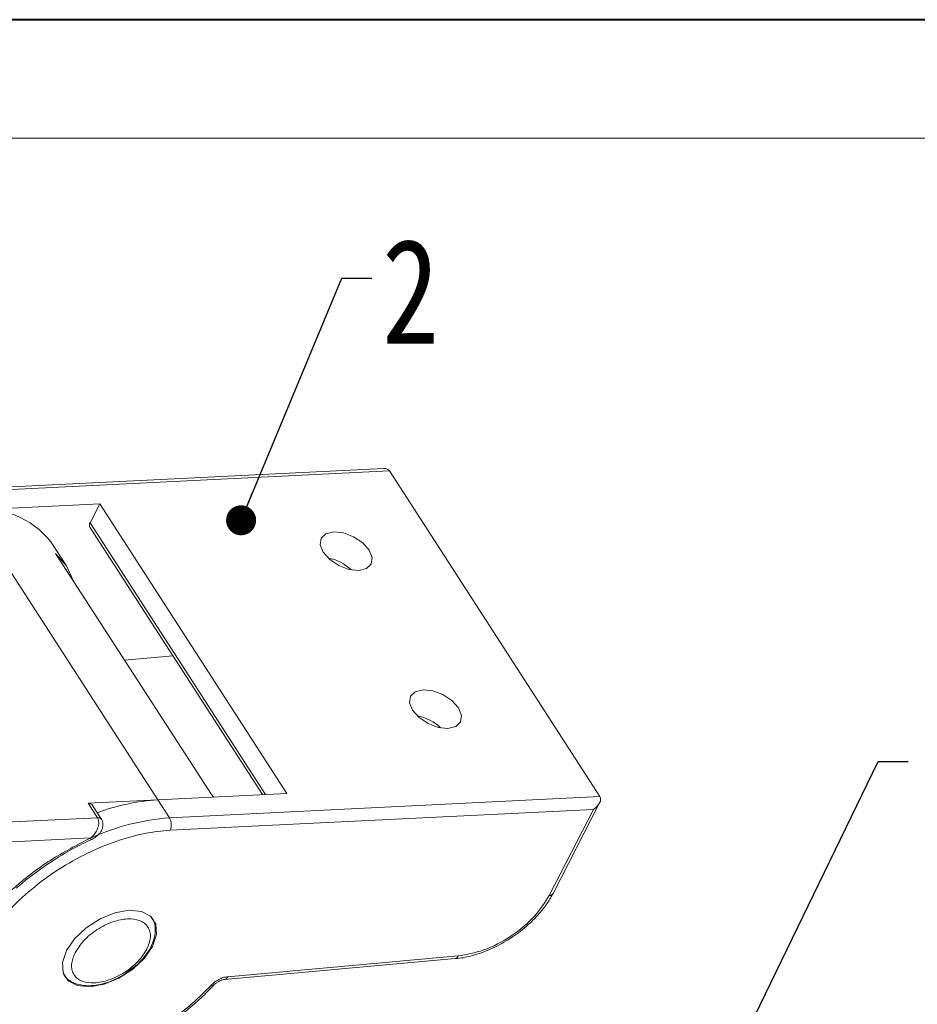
# Model space of a CAD drawing. Header units: millimetres. Extents: x 3378 to 3879, y -297 to 55.
# Tile 26 of 31: x 3714 to 3759, y 5 to 55. Entities that reach past the tile are written whole.
import ezdxf

# ---------------------------------------------------------------- set-up
doc = ezdxf.new("R2010")
doc.units = ezdxf.units.MM
doc.styles.get("Standard").update_dxf_attribs({"font": '仿宋_GB2312.ttf', "width": 0.8})
doc.dimstyles.new('副本 ISO-5', dxfattribs={"dimtxt": 3, "dimasz": 1.5, "dimexe": 1, "dimexo": 0.625, "dimgap": 0.5, "dimtad": 1, "dimtoh": 1, "dimdsep": 46, "dimtxsty": 'Standard', "dimcen": 2.5, "dimadec": 0, "dimazin": 0, "dimtfac": 1, "dimtmove": 0, "dimatfit": 3, "dimfxl": 0, "dimarcsym": 0})

msp = doc.modelspace()

# ---------------------------------------------------------------- linework, layer by layer
at = {"color": 7, "lineweight": 40}
msp.add_line((3874.937, 54.51), (3377.525, 54.51), dxfattribs=at)
at = {"color": 7, "lineweight": 13}
msp.add_line((3869.015, 48.588), (3407.132, 48.588), dxfattribs=at)
at = {"color": 7, "linetype": 'Continuous', "lineweight": 15}
for p, q in [((3732.574, 32.055), (3711.15, 30.994)), ((3711.336, 30.874), (3732.865, 31.94)), ((3732.865, 31.94), (3743.385, 15.641)), ((3718.379, 30.289), (3711.92, 29.969)), ((3717.89, 29.336), (3718.379, 30.289)), ((3727.73, 15.8), (3718.379, 30.289)), ((3711.92, 29.969), (3721.272, 15.481)), ((3717.879, 29.115), (3726.512, 15.74)), ((3726.661, 15.747), (3717.89, 29.336)), ((3716.71, 27.181), (3715.931, 28.388)), ((3723.953, 15.738), (3716.16, 27.811)), ((3719.608, 22.468), (3722.029, 22.687)), ((3721.272, 15.481), (3727.73, 15.8)), ((3721.272, 15.481), (3717.783, 15.308)), ((3717.783, 15.308), (3718.25, 14.583)), ((3721.856, 14.575), (3721.272, 15.481)), ((3743.385, 15.641), (3721.856, 14.575)), ((3724.082, 15.62), (3723.953, 15.738)), ((3741.044, 10.797), (3743.369, 15.329)), ((3718.456, 14.502), (3717.988, 15.227)), ((3721.887, 13.954), (3743.057, 15.002)), ((3743.057, 15.002), (3740.848, 10.696)), ((3718.25, 14.583), (3707.387, 14.046)), ((3718.452, 14.508), (3718.456, 14.502)), ((3707.436, 13.051), (3717.917, 13.57)), ((3724.616, 6.493), (3736.144, 7.534)), ((3736.299, 7.671), (3724.771, 6.629)), ((3719.663, 6.784), (3720.094, 7.121)), ((3724.057, 6.194), (3724.054, 6.192))]:
    msp.add_line(p, q, dxfattribs=at)
at = {"color": 7, "linetype": 'Continuous', "lineweight": 15, "flags": 128}
for points in [[(3731.319, 26.954), (3731.711, 27.05), (3731.948, 27.277), (3731.995, 27.603), (3731.844, 27.977), (3731.518, 28.342), (3731.067, 28.643), (3730.559, 28.834), (3730.072, 28.886), (3729.68, 28.791), (3729.443, 28.563), (3729.396, 28.237), (3729.548, 27.863), (3729.874, 27.498), (3730.325, 27.197), (3730.832, 27.006), (3731.319, 26.954)], [(3716.16, 27.811), (3716.711, 27.18), (3717.058, 26.42)], [(3735.783, 19.054), (3736.175, 19.149), (3736.413, 19.377), (3736.459, 19.702), (3736.308, 20.076), (3735.982, 20.442), (3735.531, 20.743), (3735.023, 20.934), (3734.537, 20.985), (3734.145, 20.89), (3733.907, 20.662), (3733.861, 20.337), (3734.012, 19.963), (3734.338, 19.597), (3734.789, 19.296), (3735.297, 19.105), (3735.783, 19.054)], [(3717.899, 13.471), (3717.909, 13.474), (3717.92, 13.492), (3717.922, 13.524), (3717.917, 13.57)], [(3716.7, 7.933), (3717.109, 8.531), (3717.689, 9.081), (3718.383, 9.529), (3719.123, 9.831), (3719.837, 9.958), (3720.454, 9.897), (3720.914, 9.654), (3721.173, 9.254), (3721.204, 8.734), (3721.006, 8.147), (3720.596, 7.549), (3720.016, 6.999), (3719.322, 6.551), (3718.582, 6.249), (3717.869, 6.122), (3717.251, 6.183), (3716.791, 6.426), (3716.533, 6.826), (3716.501, 7.346), (3716.7, 7.933)], [(3724.054, 6.192), (3724.049, 6.187), (3724.02, 6.177), (3723.979, 6.178), (3723.929, 6.192)]]:
    msp.add_lwpolyline(points, dxfattribs=at)
at = {"color": 7, "linetype": 'Continuous', "lineweight": 15}
for centre, radius, start, end in [((3712.557, 25.706), 4.31, 38.4888, 98.4962), ((3718.068, 29.217), 0.214, 146.0234, 208.339), ((3729.359, 25.315), 2.305, 46.2476, 79.427), ((3733.823, 17.415), 2.305, 46.2476, 79.427), ((3717.819, 15.1), 0.211, 36.974, 100.011), ((3721.976, 4.749), 10.755, 93.7533, 110.3175), ((3722.62, 3.457), 11.144, 93.932, 114.6015), ((3718.286, 14.373), 0.214, 39.3326, 99.7639), ((3721.272, 14.235), 0.676, 335.4428, 30.2318), ((3740.858, 10.917), 0.221, 267.2119, 327.1425), ((3736.104, 7.736), 0.206, 281.1673, 341.4356), ((3724.577, 6.694), 0.205, 280.6147, 341.4885)]:
    msp.add_arc(centre, radius, start, end, dxfattribs=at)
for centre, start_param, end_param in [((3732.342, 31.603), 3.141633, 3.92695), ((3742.862, 15.304), 1.570837, 3.141633)]:
    msp.add_ellipse(centre, major_axis=(-0.523, -0.337), ratio=0.577335, start_param=start_param, end_param=end_param, dxfattribs=at)
for points, knots in [([(3717.907, 13.472), (3717.985, 13.513), (3718.143, 13.594), (3718.317, 13.744), (3718.437, 13.902), (3718.515, 14.069), (3718.539, 14.242), (3718.513, 14.396), (3718.473, 14.47), (3718.452, 14.508)], [0, 0, 0, 0, 0.193695, 0.390951, 0.501943, 0.632307, 0.798882, 0.897194, 1, 1, 1, 1]), ([(3717.917, 13.57), (3717.989, 13.64), (3718.133, 13.781), (3718.256, 14.01), (3718.311, 14.198), (3718.324, 14.339), (3718.308, 14.472), (3718.269, 14.547), (3718.25, 14.583)], [0, 0, 0, 0, 0.247995, 0.498151, 0.630033, 0.748815, 0.87713, 1, 1, 1, 1]), ([(3712.215, 7.711), (3712.421, 8.073), (3712.847, 8.818), (3713.782, 9.939), (3714.938, 11.029), (3716.286, 12.017), (3717.742, 12.839), (3719.212, 13.443), (3720.618, 13.834), (3721.472, 13.914), (3721.887, 13.954)], [0, 0, 0, 0, 0.116516, 0.240011, 0.368641, 0.5, 0.631359, 0.759989, 0.883484, 1, 1, 1, 1]), ([(3711.354, 7.669), (3711.689, 8.234), (3712.371, 9.384), (3713.961, 11.032), (3715.839, 12.503), (3717.233, 13.218), (3717.917, 13.57)], [0, 0, 0, 0, 0.245823, 0.5, 0.754177, 1, 1, 1, 1]), ([(3717.259, 13.155), (3717.417, 13.237), (3717.632, 13.349), (3717.85, 13.443), (3717.907, 13.467)], [0, 0, 0, 0, 0.735992, 1, 1, 1, 1]), ([(3716.017, 12.433), (3716.417, 12.683), (3716.826, 12.939), (3717.25, 13.15), (3717.259, 13.155)], [0, 0, 0, 0, 0.979266, 1, 1, 1, 1]), ([(3714.213, 11.064), (3714.267, 11.114), (3714.515, 11.341), (3715.107, 11.813), (3715.674, 12.199), (3716.017, 12.433)], [0, 0, 0, 0, 0.09909, 0.454539, 1, 1, 1, 1]), ([(3740.848, 10.696), (3740.625, 10.343), (3740.162, 9.608), (3738.969, 8.623), (3737.592, 7.898), (3736.719, 7.745), (3736.299, 7.671)], [0, 0, 0, 0, 0.2407187, 0.5, 0.7592813, 1, 1, 1, 1]), ([(3739.837, 9.27), (3739.884, 9.312), (3740.089, 9.496), (3740.412, 9.848), (3740.778, 10.318), (3740.954, 10.641), (3741.04, 10.798)], [0, 0, 0, 0, 0.090465, 0.395971, 0.70644, 1, 1, 1, 1]), ([(3717.137, 7.83), (3717.264, 8.033), (3717.46, 8.345), (3717.875, 8.728), (3718.237, 8.994), (3718.629, 9.216), (3719.146, 9.429), (3719.771, 9.556), (3720.294, 9.486), (3720.613, 9.314), (3720.792, 9.12), (3720.894, 8.878), (3720.926, 8.516), (3720.804, 8.208), (3720.725, 8.008)], [0, 0, 0, 0, 0.119721, 0.184895, 0.25, 0.315174, 0.380279, 0.5, 0.619721, 0.684895, 0.75, 0.815174, 0.880279, 1, 1, 1, 1]), ([(3720.094, 7.121), (3720.15, 7.162), (3720.287, 7.264), (3720.506, 7.501), (3720.761, 7.815), (3720.982, 8.204), (3721.127, 8.614), (3721.163, 9.039), (3721.111, 9.399), (3720.985, 9.569), (3720.945, 9.624)], [0, 0, 0, 0, 0.06064, 0.149399, 0.294022, 0.439883, 0.594031, 0.753607, 0.920374, 1, 1, 1, 1]), ([(3738.902, 8.548), (3739.175, 8.735), (3739.504, 8.961), (3739.788, 9.224), (3739.837, 9.27)], [0, 0, 0, 0, 0.828246, 1, 1, 1, 1]), ([(3737.956, 8.036), (3737.986, 8.049), (3738.311, 8.183), (3738.621, 8.374), (3738.902, 8.548)], [0, 0, 0, 0, 0.092741, 1, 1, 1, 1]), ([(3720.725, 8.008), (3720.597, 7.806), (3720.401, 7.494), (3719.986, 7.11), (3719.624, 6.845), (3719.232, 6.623), (3718.715, 6.409), (3718.091, 6.282), (3717.567, 6.352), (3717.248, 6.524), (3717.069, 6.718), (3716.968, 6.961), (3716.936, 7.322), (3717.058, 7.631), (3717.137, 7.83)], [0, 0, 0, 0, 0.119721, 0.184895, 0.25, 0.315174, 0.380279, 0.5, 0.619721, 0.684895, 0.75, 0.815174, 0.880279, 1, 1, 1, 1]), ([(3736.147, 7.543), (3736.191, 7.544), (3736.461, 7.553), (3736.935, 7.665), (3737.499, 7.836), (3737.818, 7.976), (3737.956, 8.036)], [0, 0, 0, 0, 0.077611, 0.47499, 0.773491, 1, 1, 1, 1]), ([(3723.929, 6.192), (3723.63, 5.889), (3723.016, 5.27), (3721.922, 4.417), (3720.71, 3.643), (3719.417, 2.999), (3718.107, 2.516), (3716.84, 2.213), (3715.671, 2.093), (3714.622, 2.142), (3713.687, 2.35), (3712.876, 2.728), (3712.221, 3.279), (3711.768, 3.991), (3711.541, 4.833), (3711.55, 5.762), (3711.762, 6.73), (3712.066, 7.389), (3712.215, 7.711)], [0, 0, 0, 0, 0.059209, 0.121152, 0.185061, 0.25, 0.314939, 0.378848, 0.440791, 0.5, 0.559209, 0.621152, 0.685061, 0.75, 0.814939, 0.878848, 0.940791, 1, 1, 1, 1]), ([(3716.538, 6.801), (3716.58, 6.73), (3716.702, 6.519), (3717.062, 6.305), (3717.541, 6.175), (3718.036, 6.175), (3718.493, 6.26), (3718.893, 6.383), (3719.14, 6.502), (3719.262, 6.56)], [0, 0, 0, 0, 0.092557, 0.274541, 0.450579, 0.627236, 0.764804, 0.88403, 1, 1, 1, 1]), ([(3719.262, 6.56), (3719.29, 6.573), (3719.429, 6.634), (3719.559, 6.717), (3719.663, 6.784)], [0, 0, 0, 0, 0.203288, 1, 1, 1, 1]), ([(3724.771, 6.629), (3724.7, 6.618), (3724.555, 6.595), (3724.324, 6.497), (3724.104, 6.361), (3723.987, 6.248), (3723.929, 6.192)], [0, 0, 0, 0, 0.244762, 0.5, 0.755238, 1, 1, 1, 1]), ([(3724.246, 6.351), (3724.301, 6.383), (3724.376, 6.426), (3724.482, 6.465), (3724.556, 6.486), (3724.597, 6.49), (3724.615, 6.492)], [0, 0, 0, 0, 0.407786, 0.567037, 0.813103, 1, 1, 1, 1]), ([(3721.445, 4.023), (3721.829, 4.285), (3722.368, 4.653), (3723.096, 5.259), (3723.599, 5.711), (3723.923, 6.061), (3724.049, 6.197)], [0, 0, 0, 0, 0.401906, 0.563954, 0.831053, 1, 1, 1, 1]), ([(3724.057, 6.194), (3724.058, 6.195), (3724.078, 6.219), (3724.14, 6.276), (3724.208, 6.324), (3724.246, 6.351)], [0, 0, 0, 0, 0.016811, 0.446272, 1, 1, 1, 1])]:
    msp.add_open_spline(points, degree=3, knots=knots, dxfattribs=at)

# ---------------------------------------------------------------- texts
at = {"color": 5, "lineweight": 9, "insert": (3732.481, 43.543), "char_height": 5.25, "width": 3.28134, "attachment_point": 1}
msp.add_mtext('2', dxfattribs=at)

# ---------------------------------------------------------------- leaders
at = {"color": 5, "lineweight": 9}
for points in [[(3725.439, 29.465), (3730.481, 41.575), (3731.981, 41.575)], [(3744.144, -9.743), (3757.298, 17.403), (3758.798, 17.403)]]:
    msp.add_leader(points, dimstyle='副本 ISO-5', override={"dimgap": 0.5, "dimtad": 0, "dimldrblk": 'Dot'}, dxfattribs=at)

doc.saveas('drawing.dxf')
